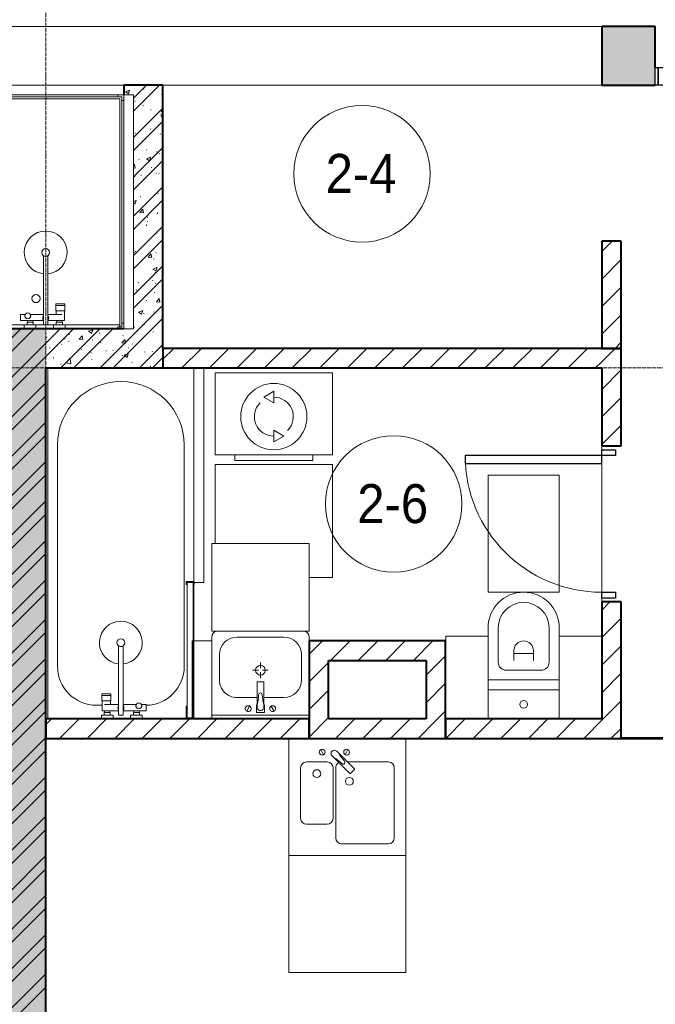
# Model space of a CAD drawing. Header units: millimetres. Extents: x 5617 to 183965, y 7718 to 172958.
# Tile 42 of 120: x 61391 to 64650, y 18937 to 23985. Entities that reach past the tile are written whole.
import ezdxf

# ---------------------------------------------------------------- set-up
doc = ezdxf.new("R2010")
doc.units = ezdxf.units.MM
doc.linetypes.add('ADSK_Линия сетки', pattern=[25, 20, -2.5, 0, -2.5])
doc.linetypes.add('Линия сетки', pattern=[25, 20, -2.5, 0, -2.5])
for name, color, linetype, lineweight in [('Двери', 7, 'Continuous', 18), ('Каркас_Импост', 7, 'Continuous', 30), ('Марки помещений', 7, 'Continuous', 20), ('Мебель', 7, 'Continuous', 18), ('Монтажный зазор', 7, 'Continuous', 30), ('Оси', 7, 'Continuous', 9), ('Панель', 7, 'Continuous', 30), ('Перекрытия', 7, 'Continuous', 18), ('Сантехнические приборы', 7, 'Continuous', 18), ('Стены разрез', 7, 'Continuous', 40), ('Стены штриховка', 7, 'Continuous', 40), ('Электрооборудование', 7, 'Continuous', 18)]:
    doc.layers.add(name, color=color, linetype=linetype, lineweight=lineweight)
doc.styles.add('Arial_3', font='arial.ttf', dxfattribs={"width": 0.9, "height": 200})
pattern_1 = [(50, (0, 0), (218.62117, -19.1268), [22.86, -251.46]), (355, (0, 0), (-42.29187, 229.2684), [18.288, -201.168]), (100.451, (18.22, -1.6), (176.33107, 210.13963), [19.428, -213.708]), (46.184, (0, 60.96), (325.29495, -50.45164), [34.29, -377.19]), (96.636, (27.1, 56.76), (284.883, 296.91266), [29.142, -320.562]), (351.184, (0, 60.96), (284.8858, 296.9107), [27.432, -301.752]), (21, (30.48, 45.72), (181.93753, -122.71832), [22.86, -251.46]), (326, (30.48, 45.72), (74.16223, 221.0262), [18.288, -201.168]), (71.451, (45.64, 35.5), (256.10035, 98.30526), [19.428, -213.708]), (37.5, (0, 0), (3.70639, 101.465895), [3.353, -195.377, 3.353, -200.863, -201.93]), (37.5, (0, 0), (3.70639, 101.465895), [-402.946, 3.353, -198.577]), (7.5, (0, 0), (80.18358, 120.21653), [3.353, -113.081, 3.353, -190.805, -76.962]), (7.5, (0, 0), (80.18358, 120.21653), [-310.591, 3.353, -73.609]), (327.5, (-67.97, 0), (162.708646, -6.87497), [3.353, -72.847, 3.353, -234.391, -315.468]), (327.5, (-67.97, 0), (162.708646, -6.87497), [-313.944, 3.353, -312.115]), (317.5, (-98.45, 0), (177.75468, 30.51183), [3.353, -95.707, 3.353, -154.534, -224.028]), (317.5, (-98.45, 0), (177.75468, 30.51183), [-256.946, 3.353, -220.675])]
pattern_2 = [(45, (0, 0), (-101.02788, 101.02788), []), (45, (67.35, 0), (-101.02788, 101.02788), [])]
pattern_3 = [(45, (0, 0), (-70.71068, 70.71068), [])]

# ---------------------------------------------------------------- blocks, each defined once
blk = doc.blocks.new('101_Дверь_Однопольная - _НЧ_Мет_900х2100_Квартира_Пр-3834734-МКСС_К4_L05_18_600_')
at = {"layer": 'Каркас_Импост', "color": 254, "true_color": 0xcccccc}
for p, q in [((-535, 150), (-475, 150)), ((-535, 60), (-535, 150)), ((-475, 150), (-475, 110)), ((-475, 110), (-465, 110)), ((-465, 110), (-465, 60)), ((465, 110), (475, 110)), ((465, 60), (465, 110)), ((475, 150), (535, 150)), ((475, 110), (475, 150)), ((535, 150), (535, 60)), ((-465, 60), (-535, 60)), ((535, 60), (465, 60))]:
    blk.add_line(p, q, dxfattribs=at)
at = {"layer": 'Монтажный зазор', "color": 254, "true_color": 0xcccccc}
for p, q in [((-550, 150), (-535, 150)), ((-550, 60), (-550, 150)), ((-535, 150), (-535, 60)), ((535, 60), (535, 150)), ((535, 150), (550, 150)), ((550, 150), (550, 60)), ((-535, 60), (-550, 60)), ((550, 60), (535, 60))]:
    blk.add_line(p, q, dxfattribs=at)
at = {"layer": 'Панель', "color": 254, "true_color": 0xcccccc}
for p, q in [((-475, 1100), (-435, 1100)), ((-475, 150), (-475, 1100)), ((-435, 1100), (-435, 150)), ((-435, 150), (-475, 150))]:
    blk.add_line(p, q, dxfattribs=at)
blk.add_arc((-475, 150), 950, 0, 90, dxfattribs=at)
blk = doc.blocks.new('MR_Зона обслуживания - MR_Зона обслуживания-V9-МКСС_К4_L05_18_600_')
at = {"layer": 'Мебель', "color": 254, "lineweight": 9, "true_color": 0xcccccc}
for p, q in [((300, 0), (-300, 0)), ((-300, 0), (-300, -600)), ((300, -600), (300, 0)), ((-300, -600), (300, -600))]:
    blk.add_line(p, q, dxfattribs=at)
blk = doc.blocks.new('A_DOR_Door - Вн_3_Одинарная_800x2100-2904079-МКСС_К4_L05_18_600_')
at = {"layer": 'Двери', "color": 254, "lineweight": 30, "true_color": 0xcccccc}
for p, q in [((-380, 20), (-350, 20)), ((-380, -50), (-380, 20)), ((-350, 20), (-350, -50)), ((350, -50), (350, 20)), ((350, 20), (380, 20)), ((380, 20), (380, -50)), ((-350, -50), (-380, -50)), ((-350, -50), (-350, -750)), ((-310, -50), (-350, -50)), ((-350, -50), (-350, -750)), ((-310, -750), (-310, -50)), ((380, -50), (350, -50)), ((-350, -750), (-310, -750))]:
    blk.add_line(p, q, dxfattribs=at)
at = {"layer": 'Двери', "color": 254, "lineweight": 9, "true_color": 0xe5e5e5}
blk.add_arc((-350, -50), 700, 270, 0, dxfattribs=at)
blk = doc.blocks.new('MR_Зона обслуживания - MR_Зона обслуживания-V36-МКСС_К4_L05_18_600_')
at = {"layer": 'Мебель', "color": 254, "lineweight": 9, "true_color": 0xcccccc}
for p, q in [((300, 0), (-300, 0)), ((-300, 0), (-300, -405)), ((300, -580), (300, 0)), ((181.4, -580), (300, -580))]:
    blk.add_line(p, q, dxfattribs=at)
blk = doc.blocks.new('MR_Зона обслуживания - MR_Зона обслуживания-V37-МКСС_К4_L05_18_600_')
at = {"layer": 'Мебель', "color": 254, "lineweight": 9, "true_color": 0xcccccc}
for p, q in [((550, 50), (-550, 50)), ((-550, 0), (550, 0)), ((550, 0), (550, 50))]:
    blk.add_line(p, q, dxfattribs=at)
blk = doc.blocks.new('MR_Зона обслуживания - MR_Зона обслуживания-2638741-МКСС_К4_L05_18_600_')
at = {"layer": 'Мебель', "color": 254, "lineweight": 9, "true_color": 0xcccccc}
for p, q in [((182.5, 600), (-182.5, 600)), ((-182.5, 600), (-182.5, 0)), ((182.5, 0), (182.5, 600)), ((-182.5, 0), (182.5, 0))]:
    blk.add_line(p, q, dxfattribs=at)
blk = doc.blocks.new('MR_Зона обслуживания - MR_Зона обслуживания-2638755-МКСС_К4_L05_18_600_')
at = {"layer": 'Мебель', "color": 254, "lineweight": 9, "true_color": 0xcccccc}
for p, q in [((250, 0), (-250, 0)), ((-250, 0), (-250, -450)), ((250, -450), (250, 0)), ((-250, -450), (250, -450))]:
    blk.add_line(p, q, dxfattribs=at)
blk = doc.blocks.new('MR_Зона обслуживания - MR_Зона обслуживания-2638732-МКСС_К4_L05_18_600_')
at = {"layer": 'Мебель', "color": 254, "lineweight": 9, "true_color": 0xcccccc}
for p, q in [((-50, 0), (-50, -400)), ((50, -400), (50, 0)), ((-50, -400), (50, -400))]:
    blk.add_line(p, q, dxfattribs=at)
blk = doc.blocks.new('MR_Зона обслуживания - MR_Зона обслуживания-V38-МКСС_К4_L05_18_600_')
at = {"layer": 'Мебель', "color": 254, "lineweight": 9, "true_color": 0xcccccc}
blk.add_line((-50, 0), (-50, -300), dxfattribs=at)
blk = doc.blocks.new('MR_Зона обслуживания - MR_Зона обслуживания-V41-МКСС_К4_L05_18_600_')
at = {"layer": 'Мебель', "color": 254, "lineweight": 9, "true_color": 0xcccccc}
for p, q in [((108.75, 425), (-108.75, 425)), ((-108.75, 425), (-108.75, 0))]:
    blk.add_line(p, q, dxfattribs=at)
blk = doc.blocks.new('MR_Зона обслуживания - MR_Зона обслуживания-V42-МКСС_К4_L05_18_600_')
at = {"layer": 'Мебель', "color": 254, "lineweight": 9, "true_color": 0xcccccc}
for p, q in [((108.75, 425), (-108.75, 425)), ((-108.75, 425), (-108.75, 400)), ((108.75, 0), (108.75, 425))]:
    blk.add_line(p, q, dxfattribs=at)
blk = doc.blocks.new('MR_Зона обслуживания - MR_Зона обслуживания-2638774-МКСС_К4_L05_18_600_')
at = {"layer": 'Мебель', "color": 254, "lineweight": 9, "true_color": 0xcccccc}
for p, q in [((400, 0), (-400, 0)), ((-400, 0), (-400, -50)), ((400, -50), (400, 0)), ((-400, -50), (400, -50))]:
    blk.add_line(p, q, dxfattribs=at)
blk = doc.blocks.new('MR_Зона обслуживания - MR_Зона обслуживания-2638809-МКСС_К4_L05_18_600_')
at = {"layer": 'Мебель', "color": 254, "lineweight": 9, "true_color": 0xcccccc}
for p, q in [((600, 0), (-600, 0)), ((-600, 0), (-600, -50)), ((600, -50), (600, 0)), ((-600, -50), (600, -50))]:
    blk.add_line(p, q, dxfattribs=at)
blk = doc.blocks.new('MR_Мойка - Кухонная мойка-2515860-МКСС_К4_L05_18_600_')
at = {"layer": 'Сантехнические приборы', "color": 253, "true_color": 0xaaaaaa}
for p, q in [((-300, 50), (-300, -550)), ((-300, 50), (-300, -550)), ((300, 50), (-300, 50)), ((300, -550), (300, 50)), ((-136.7, -6.7), (-122.6, -33.3)), ((-79, -39), (-69.8, -48.2)), ((-69.8, -48.2), (11.4, -129.4)), ((-45.7, -24.2), (-55, -14.9)), ((35.5, -105.4), (-45.7, -24.2)), ((2.7, -6.7), (-11.4, -33.3)), ((-240, -100), (-240, -360)), ((-104, -70), (-210, -70)), ((-74, -360), (-74, -100)), ((-60, -100), (-60, -460)), ((210, -70), (0.1, -70)), ((240, -460), (240, -100)), ((15.7, -129.4), (35.5, -109.6)), ((-210, -390), (-104, -390)), ((-30, -490), (210, -490)), ((-300, -550), (300, -550))]:
    blk.add_line(p, q, dxfattribs=at)
for centre, radius, start, end in [((-129.7, -20), 15, 360, 180), ((-129.7, -20), 15, 180, 360), ((-67, -26.9), 17, 45, 225), ((-171.5, -230.2), 208.5, 46.5946, 60.8177), ((136.3, 77.5), 208.5, 209.1823, 223.4054), ((-4.3, -20), 15, 360, 180), ((-4.3, -20), 15, 180, 360), ((-210, -100), 30, 90, 180), ((-104, -100), 30, 360, 90), ((-30, -100), 30, 118.5511, 180), ((-21.7, -72.3), 9.19, 225, 45), ((210, -100), 30, 360, 90), ((-157, -130), 20, 360, 180), ((-157, -130), 20, 180, 360), ((10, -170), 20, 360, 180), ((13.5, -127.3), 3, 225, 315), ((13.5, -127.3), 3, 225, 315), ((33.3, -107.5), 3, 315, 45), ((33.3, -107.5), 3, 315, 45), ((10, -170), 20, 180, 360), ((-210, -360), 30, 180, 270), ((-104, -360), 30, 270, 360), ((-30, -460), 30, 180, 270), ((210, -460), 30, 270, 360)]:
    blk.add_arc(centre, radius, start, end, dxfattribs=at)
blk = doc.blocks.new('MR_Стиральная машина - Стиральная машина_450-2515852-МКСС_К4_L05_18_600_')
at = {"layer": 'Электрооборудование', "color": 253, "true_color": 0xaaaaaa}
for p, q in [((300, 0), (-300, 0)), ((-300, 0), (-300, -420)), ((300, -420), (300, 0)), ((0, -95), (-52, -125)), ((0, -155), (0, -95)), ((-52, -125), (0, -155)), ((0, -295), (0, -355)), ((52, -325), (0, -295)), ((0, -355), (52, -325)), ((-300, -420), (300, -420)), ((-200, -420), (-200, -450)), ((-200, -450), (200, -450)), ((200, -450), (200, -420))]:
    blk.add_line(p, q, dxfattribs=at)
for radius, start, end in [(170, 360, 180), (100, 315, 90), (100, 135, 270), (170, 180, 360)]:
    blk.add_arc((0, -225), radius, start, end, dxfattribs=at)
blk = doc.blocks.new('MR_Ванна - Санузел с ванной_1800x750-2638764-МКСС_К4_L05_18_600_')
at = {"layer": 'Сантехнические приборы', "color": 253, "true_color": 0xaaaaaa}
for p, q in [((-900, 0), (-900, 750)), ((-900, 750), (195.1, 750)), ((210, 750.1), (195, 750.1)), ((195, 750.1), (195, 710)), ((195, 710), (210, 710)), ((200, 715), (200, 745.1)), ((200, 745.1), (210, 745.1)), ((200, 745.1), (200, 715)), ((895, 745.1), (200, 745.1)), ((210, 715), (200, 715)), ((200, 715), (895, 715)), ((210, 745.1), (210, 750.1)), ((210, 750), (885, 750)), ((210, 710), (210, 715)), ((895, 715), (835, 715)), ((835, 715), (835, 710)), ((835, 710), (900, 710)), ((900, 750), (885, 750)), ((885, 750), (885, 745.1)), ((885, 745.1), (895, 745.1)), ((895, 745.1), (895, 715)), ((895, 715), (895, 745.1)), ((900, 710), (900, 750)), ((900, 710), (900, 484.8)), ((630, 700), (-505, 700)), ((826.3, 504.1), (858, 504.1)), ((826.3, 480.7), (826.3, 504.1)), ((858, 504.1), (858, 386.3)), ((858, 468.3), (866, 468.3)), ((858, 441.4), (858, 468.3)), ((866, 471), (880, 471)), ((866, 439), (866, 471)), ((866, 468.3), (866, 441.4)), ((880, 484.8), (900, 484.8)), ((880, 425), (880, 484.8)), ((880, 471), (880, 439)), ((900, 484.8), (900, 425)), ((826.3, 386.3), (826.3, 453.7)), ((866, 441.4), (858, 441.4)), ((880, 439), (866, 439)), ((900, 425), (880, 425)), ((900, 425), (900, 335)), ((524.9, 386.3), (880, 386.3)), ((880, 363.7), (524.9, 363.7)), ((826.3, 291.7), (826.3, 363.7)), ((858, 363.7), (858, 291.7)), ((880, 386.3), (880, 363.7)), ((770.9, 276.9), (770.9, 323.9)), ((770.9, 323.9), (780, 323.9)), ((780, 276.9), (780, 323.9)), ((780, 323.9), (807.5, 323.9)), ((780, 323.9), (780, 276.9)), ((807.5, 323.9), (807.5, 276.9)), ((807.5, 278.8), (807.5, 321.6)), ((807.5, 321.6), (826.3, 321.6)), ((858, 291.7), (858, 318.6)), ((858, 318.6), (866, 318.6)), ((866, 289), (866, 321)), ((866, 321), (880, 321)), ((866, 318.6), (866, 291.7)), ((880, 275.2), (880, 335)), ((880, 335), (900, 335)), ((880, 321), (880, 289)), ((900, 335), (900, 275.2)), ((780, 276.9), (770.9, 276.9)), ((807.5, 276.9), (780, 276.9)), ((858, 278.8), (807.5, 278.8)), ((830, 250), (830, 278.8)), ((858, 291.7), (858, 278.8)), ((866, 291.7), (858, 291.7)), ((880, 289), (866, 289)), ((900, 275.2), (880, 275.2)), ((900, 275.2), (900, 0)), ((900, 0), (-900, 0)), ((-505, 50), (630, 50))]:
    blk.add_line(p, q, dxfattribs=at)
for centre, radius, start, end in [((-505, 375), 325, 90, 270), ((630, 500), 200, 1.1857, 90), ((508.5, 375), 110, 5.916, 354.084), ((832.8, 467.2), 15, 90, 270), ((832.8, 467.2), 15, 244.0483, 115.9517), ((832.8, 467.2), 15, 270, 90), ((508.5, 375), 20, 90, 270), ((508.5, 375), 20, 270, 90), ((508.5, 375), 20, 325.4667, 34.5333), ((843.9, 375), 15.5, 47.0093, 132.9907), ((843.9, 375), 15.5, 227.0093, 312.9907), ((630, 250), 200, 270, 360)]:
    blk.add_arc(centre, radius, start, end, dxfattribs=at)
blk = doc.blocks.new('MR_Унитаз напольный - Санузел с ванной-2638740-МКСС_К4_L05_18_600_')
at = {"layer": 'Сантехнические приборы', "color": 253, "true_color": 0xaaaaaa}
for p, q in [((-182.5, 0), (-182.5, 267.5)), ((-130, 267.5), (-130, 90)), ((130, 90), (130, 267.5)), ((182.5, 267.5), (182.5, 0)), ((-50, 150), (-50, 100)), ((-50, 135), (50, 135)), ((50, 100), (50, 150)), ((182.5, 0), (-182.5, 0)), ((-182.5, -50), (-182.5, 0)), ((-182.5, 0), (182.5, 0)), ((-90, 50), (90, 50)), ((182.5, 0), (182.5, -50)), ((-182.5, -50), (182.5, -50)), ((-182.5, -200), (-182.5, -50)), ((182.5, -50), (-182.5, -50)), ((182.5, -50), (182.5, -200)), ((182.5, -200), (-182.5, -200))]:
    blk.add_line(p, q, dxfattribs=at)
for centre, radius, start, end in [((0, 267.5), 182.5, 0, 180), ((0, 267.5), 130, 360, 180), ((0, 150), 50, 360, 180), ((-90, 90), 40, 180, 270), ((90, 90), 40, 270, 360), ((0, -125), 20, 360, 180), ((0, -125), 20, 180, 360)]:
    blk.add_arc(centre, radius, start, end, dxfattribs=at)
blk = doc.blocks.new('MR_Тумба-Умывальник с зеркалом - Тумба-умывальник_500-2515854-МКСС_К4_L05_18_600_')
at = {"layer": 'Сантехнические приборы', "color": 253, "true_color": 0xaaaaaa}
for p, q in [((-250, 0), (-250, -420)), ((250, 0), (-250, 0)), ((250, -420), (250, 0)), ((-250, -20), (250, -20)), ((-69.7, -39.8), (-55.6, -66.3)), ((20, -33.1), (-20, -33.1)), ((-20, -33.1), (-20, -73.1)), ((20, -73.1), (20, -33.1)), ((69.7, -39.8), (55.6, -66.3)), ((-20, -73.1), (-17, -73.1)), ((-17, -60), (-17, -73.1)), ((-17, -73.1), (-17, -187.9)), ((17, -73.1), (17, -60)), ((17, -187.9), (17, -73.1)), ((17, -73.1), (20, -73.1)), ((-17, -110), (-120, -110)), ((120, -110), (17, -110)), ((-210, -200), (-210, -330)), ((-14, -190.9), (14, -190.9)), ((210, -330), (210, -200)), ((-10, -250), (-40, -250)), ((0, -210), (0, -240)), ((40, -250), (10, -250)), ((0, -290), (0, -260)), ((-220, -450), (220, -450)), ((-120, -420), (120, -420))]:
    blk.add_line(p, q, dxfattribs=at)
for centre, radius, start, end in [((-62.7, -53.1), 15, 360, 180), ((0, -60), 17, 360, 180), ((62.7, -53.1), 15, 360, 180), ((-62.7, -53.1), 15, 180, 360), ((-217.6, -129.9), 208.5, 1.5946, 15.8177), ((217.6, -129.9), 208.5, 164.1823, 178.4054), ((62.7, -53.1), 15, 180, 360), ((-120, -200), 90, 90, 180), ((0, -124.1), 9.19, 180, 360), ((120, -200), 90, 360, 90), ((-14, -187.9), 3, 180, 270), ((-14, -187.9), 3, 195, 255), ((14, -187.9), 3, 270, 0), ((14, -187.9), 3, 285, 345), ((0, -250), 25, 0, 180), ((0, -250), 25, 180, 0), ((-120, -330), 90, 180, 270), ((120, -330), 90, 270, 360), ((-220, -420), 30, 180, 270), ((220, -420), 30, 270, 360)]:
    blk.add_arc(centre, radius, start, end, dxfattribs=at)
blk = doc.blocks.new('MR_Душевой поддон - Санузел с душем_800х1200-2515877-МКСС_К4_L05_18_600_')
at = {"layer": 'Сантехнические приборы', "color": 253, "true_color": 0xaaaaaa}
for p, q in [((360, 0), (300.2, 0)), ((300.2, 0), (300.2, -20)), ((360, -20), (360, 0)), ((509.8, 0), (450, 0)), ((450, 0), (450, -20)), ((509.8, -20), (509.8, 0)), ((30, 0), (0, 0)), ((0, 0), (0, -30)), ((0, -30), (0, -1170)), ((0, -30), (10, -30)), ((10, -30), (10, -10)), ((10, -10), (30, -10)), ((20, -10), (10, -10)), ((10, -10), (10, -1190)), ((20, -1180), (20, -10)), ((300.2, -20), (20, -20)), ((300.2, 0), (30, 0)), ((30, -10), (30, 0)), ((300.2, -20), (360, -20)), ((316.7, -42), (303.8, -42)), ((303.8, -42), (303.8, -92.5)), ((346, -20), (314, -20)), ((314, -20), (314, -34)), ((314, -34), (346, -34)), ((343.6, -34), (316.7, -34)), ((316.7, -34), (316.7, -42)), ((388.7, -42), (316.7, -42)), ((316.7, -42), (343.6, -42)), ((343.6, -42), (343.6, -34)), ((346, -34), (346, -20)), ((450, 0), (360, 0)), ((388.7, -20), (360, -20)), ((411.3, -20), (388.7, -20)), ((388.7, -20), (388.7, -375.1)), ((411.3, -375.1), (411.3, -20)), ((529.1, -42), (411.3, -42)), ((450, -20), (412, -20)), ((450, -20), (509.8, -20)), ((496, -20), (464, -20)), ((464, -20), (464, -34)), ((464, -34), (496, -34)), ((493.3, -34), (466.4, -34)), ((466.4, -34), (466.4, -42)), ((466.4, -42), (493.3, -42)), ((493.3, -42), (493.3, -34)), ((496, -34), (496, -20)), ((800, 0), (509.8, 0)), ((780, -20), (509.8, -20)), ((529.1, -73.7), (529.1, -42)), ((780, -1180), (780, -20)), ((800, -1170), (800, 0)), ((348.9, -92.5), (301.9, -92.5)), ((301.9, -92.5), (301.9, -120)), ((303.8, -92.5), (346.6, -92.5)), ((316.7, -73.7), (388.7, -73.7)), ((346.6, -92.5), (346.6, -73.7)), ((348.9, -120), (348.9, -92.5)), ((411.3, -73.7), (478.7, -73.7)), ((505.7, -73.7), (529.1, -73.7)), ((301.9, -120), (348.9, -120)), ((348.9, -120), (301.9, -120)), ((301.9, -120), (301.9, -129.1)), ((301.9, -129.1), (348.9, -129.1)), ((348.9, -129.1), (348.9, -120)), ((0, -1170), (0, -1200)), ((10, -1170), (0, -1170)), ((0, -1200), (30, -1200)), ((10, -1190), (10, -1170)), ((30, -1190), (10, -1190)), ((10, -1190), (790, -1190)), ((790, -1180), (20, -1180)), ((30, -1200), (30, -1190)), ((30, -1200), (770, -1200)), ((790, -1190), (770, -1190)), ((770, -1190), (770, -1200)), ((770, -1200), (800, -1200)), ((800, -1170), (790, -1170)), ((790, -1170), (790, -1190)), ((790, -1190), (790, -1180)), ((800, -1200), (800, -1170))]:
    blk.add_line(p, q, dxfattribs=at)
for centre, radius, start, end in [((400, -56.1), 15.5, 137.0093, 222.9907), ((400, -56.1), 15.5, 317.0093, 42.9907), ((492.2, -67.2), 15, 334.0483, 205.9517), ((492.2, -67.2), 15, 0, 180), ((492.2, -67.2), 15, 180, 360), ((450, -155.2), 20.9, 0, 180), ((450, -155.2), 20.9, 180, 0), ((400, -391.5), 110, 95.916, 84.084), ((400, -391.5), 20, 0, 180), ((400, -391.5), 20, 180, 360), ((400, -391.5), 20, 55.4667, 124.5333)]:
    blk.add_arc(centre, radius, start, end, dxfattribs=at)
blk = doc.blocks.new('135_SLK_K4_AR_rvt-1-МКСС_К4_L05_18_600_')
at = {"layer": 'Стены разрез', "lineweight": 18, "true_color": 0xe0e0e0}
h = blk.add_hatch(color=254, dxfattribs=at)
h.paths.add_polyline_path([(114400, 23650), (114675, 23650), (114675, 23950), (114400, 23950), (114400, 23740)])
h.paths.add_polyline_path([(115775, 23650), (116000, 23650), (116000, 23950), (115775, 23950), (115775, 23740)])
at = {"layer": 'Стены разрез', "lineweight": 9, "true_color": 0xcccccc}
h = blk.add_hatch(dxfattribs=at)
h.set_pattern_fill('FP_1', color=254, style=0, pattern_type=2)
h.set_pattern_definition(pattern_1)
h.paths.add_polyline_path([(111950, 22200), (112150, 22200), (112150, 23650), (111950, 23650), (111950, 23600), (111999.3, 23600), (111999.3, 22400), (111950, 22400), (111950, 22358.3)])
h = blk.add_hatch(dxfattribs=at)
h.set_pattern_fill('FP_2', color=254, style=0, pattern_type=2)
h.set_pattern_definition(pattern_2)
h.paths.add_polyline_path([(111950, 22200), (112150, 22200), (112150, 23650), (111950, 23650), (111950, 23600), (111999.3, 23600), (111999.3, 22400), (111950, 22400), (111950, 22358.3)])
h = blk.add_hatch(dxfattribs=at)
h.set_pattern_fill('FP_3', color=254, style=0, pattern_type=2)
h.set_pattern_definition(pattern_3)
h.paths.add_polyline_path([(114500, 22300), (114500, 22850), (114400, 22850), (114400, 22300)])
h = blk.add_hatch(dxfattribs=at)
h.set_pattern_fill('FP_1', color=254, style=0, pattern_type=2)
h.set_pattern_definition(pattern_1)
h.paths.add_polyline_path([(111350, 16100), (111550, 16100), (111550, 22400), (111350, 22400), (111350, 16976.3)])
h = blk.add_hatch(dxfattribs=at)
h.set_pattern_fill('FP_2', color=254, style=0, pattern_type=2)
h.set_pattern_definition(pattern_2)
h.paths.add_polyline_path([(111350, 16100), (111550, 16100), (111550, 22400), (111350, 22400), (111350, 16976.3)])
h = blk.add_hatch(dxfattribs=at)
h.set_pattern_fill('FP_1', color=254, style=0, pattern_type=2)
h.set_pattern_definition(pattern_1)
h.paths.add_polyline_path([(111550, 22200), (111950, 22200), (111949.3, 22400), (111550, 22400), (111550, 22201.8)])
h = blk.add_hatch(dxfattribs=at)
h.set_pattern_fill('FP_2', color=254, style=0, pattern_type=2)
h.set_pattern_definition(pattern_2)
h.paths.add_polyline_path([(111550, 22200), (111950, 22200), (111949.3, 22400), (111550, 22400), (111550, 22201.8)])
h = blk.add_hatch(dxfattribs=at)
h.set_pattern_fill('FP_3', color=254, style=0, pattern_type=2)
h.set_pattern_definition(pattern_3)
h.paths.add_polyline_path([(114400, 22200), (114400, 22300), (112150, 22300), (112150, 22200), (114291.9, 22200)])
h = blk.add_hatch(dxfattribs=at)
h.set_pattern_fill('FP_3', color=254, style=0, pattern_type=2)
h.set_pattern_definition(pattern_3)
h.paths.add_polyline_path([(114400, 20400), (114500, 20400), (114500, 21000), (114400, 21000)])
h.paths.add_polyline_path([(114400, 21800), (114500, 21800), (114500, 22300), (114400, 22300), (114400, 22200)])
h = blk.add_hatch(dxfattribs=at)
h.set_pattern_fill('FP_3', color=254, style=0, pattern_type=2)
h.set_pattern_definition(pattern_3)
h.paths.add_polyline_path([(112969.7, 20400), (113000, 20400), (113000, 20800), (112900.3, 20799.7), (112900.3, 20400)])
h = blk.add_hatch(dxfattribs=at)
h.set_pattern_fill('FP_3', color=254, style=0, pattern_type=2)
h.set_pattern_definition(pattern_3)
h.paths.add_polyline_path([(113500, 20700), (113600, 20700), (113600, 20800), (113000, 20800), (113000, 20700), (113410.5, 20700)])
h = blk.add_hatch(dxfattribs=at)
h.set_pattern_fill('FP_3', color=254, style=0, pattern_type=2)
h.set_pattern_definition(pattern_3)
h.paths.add_polyline_path([(113500, 20400), (113600, 20400), (113600, 20700), (113500, 20700), (113500, 20564.3)])
h = blk.add_hatch(dxfattribs=at)
h.set_pattern_fill('FP_3', color=254, style=0, pattern_type=2)
h.set_pattern_definition(pattern_3)
h.paths.add_polyline_path([(112860.5, 20300), (112900, 20300), (112900, 20400), (111550, 20400), (111550, 20300), (112860.3, 20300)])
h = blk.add_hatch(dxfattribs=at)
h.set_pattern_fill('FP_3', color=254, style=0, pattern_type=2)
h.set_pattern_definition(pattern_3)
h.paths.add_polyline_path([(113600, 20300), (113600, 20400), (112900, 20400), (112900, 20300), (113410.5, 20300)])
h = blk.add_hatch(dxfattribs=at)
h.set_pattern_fill('FP_3', color=254, style=0, pattern_type=2)
h.set_pattern_definition(pattern_3)
h.paths.add_polyline_path([(113600, 20300), (114500, 20300.8), (114500, 20400), (113600, 20400), (113600, 20306.9)])
at = {"layer": 'Перекрытия', "color": 254, "true_color": 0xcccccc}
for p, q in [((110050, 23950), (114400, 23950)), ((114400, 23650), (112150, 23650)), ((114400, 21800), (114400, 21780)), ((114400, 21780), (114400, 21800)), ((114400, 21710), (114400, 21050)), ((114400, 21050), (114400, 21710)), ((114400, 21020), (114400, 21000)), ((114400, 21000), (114400, 21020))]:
    blk.add_line(p, q, dxfattribs=at)
at = {"layer": 'Стены разрез', "color": 254, "true_color": 0xcccccc}
for p, q in [((114675, 23950), (114400, 23950)), ((114400, 23950), (114400, 23650)), ((114675, 23740), (114675, 23950)), ((111950, 23650), (111950, 23600)), ((112150, 23650), (111950, 23650)), ((112150, 22300), (112150, 23650)), ((114400, 23650), (114675, 23650)), ((114500, 22850), (114400, 22850)), ((114400, 22850), (114400, 22300)), ((114500, 22300), (114500, 22850)), ((111550, 22400), (111350, 22400)), ((111949.3, 22400), (111550, 22400)), ((114400, 22300), (112150, 22300)), ((114500, 22300), (114400, 22300)), ((114400, 22300), (114500, 22300)), ((114500, 21800), (114500, 22300)), ((111550, 16100), (111550, 22200)), ((111550, 22200), (111950, 22200)), ((111950, 22200), (112150, 22200)), ((112150, 22200), (114400, 22200)), ((114400, 22200), (114400, 21800)), ((114400, 21800), (114500, 21800)), ((114500, 21000), (114400, 21000)), ((114400, 21000), (114400, 20400)), ((114500, 20400), (114500, 21000)), ((113000, 20800), (112900, 20800)), ((112900, 20800), (112900, 20400)), ((113600, 20800), (113000, 20800)), ((113600, 20700), (113600, 20800)), ((113000, 20400), (113000, 20700)), ((113000, 20700), (113500, 20700)), ((113500, 20700), (113500, 20400)), ((113600, 20400), (113600, 20700)), ((112900, 20400), (111550, 20400)), ((111550, 20400), (111550, 20300)), ((112900, 20300), (112900, 20400)), ((112900, 20400), (112900, 20300)), ((113500, 20400), (113000, 20400)), ((113600, 20300), (113600, 20400)), ((114400, 20400), (113600, 20400)), ((113600, 20400), (113600, 20300)), ((114500, 20300.8), (114500, 20400)), ((111550, 20300), (112900, 20300)), ((112900, 20300), (113600, 20300)), ((113600, 20300), (114500, 20300)), ((114900, 20300.8), (114500, 20300.8)), ((114500, 20300), (114900, 20300))]:
    blk.add_line(p, q, dxfattribs=at)
at = {"layer": 'Стены штриховка', "color": 254, "true_color": 0xcccccc}
for p, q in [((112150, 22300), (112150, 22200)), ((114500, 20300.8), (114500, 20300)), ((114500, 20300), (114500, 20300.8))]:
    blk.add_line(p, q, dxfattribs=at)
at = {"layer": 'Двери', "color": 254, "lineweight": 18, "true_color": 0xcccccc}
for name, p, rotation in [('101_Дверь_Однопольная - _НЧ_Мет_900х2100_Квартира_Пр-3834734-МКСС_К4_L05_18_600_', (115225, 23800), 180), ('A_DOR_Door - Вн_3_Одинарная_800x2100-2904079-МКСС_К4_L05_18_600_', (114450, 21400), 270)]:
    blk.add_blockref(name, p, dxfattribs=dict(at, rotation=rotation))
at = {"layer": 'Мебель', "color": 254, "lineweight": 18, "true_color": 0xcccccc}
for name, p, rotation in [('MR_Зона обслуживания - MR_Зона обслуживания-2638774-МКСС_К4_L05_18_600_', (111549.3, 23600), 180), ('MR_Зона обслуживания - MR_Зона обслуживания-2638809-МКСС_К4_L05_18_600_', (111949.3, 23000), 89.99999999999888), ('MR_Зона обслуживания - MR_Зона обслуживания-V37-МКСС_К4_L05_18_600_', (112309.5, 21650), 269.9999999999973), ('MR_Зона обслуживания - MR_Зона обслуживания-2638755-МКСС_К4_L05_18_600_', (112650.3, 20850), 180), ('MR_Зона обслуживания - MR_Зона обслуживания-2638732-МКСС_К4_L05_18_600_', (112350.3, 20400), 180), ('MR_Зона обслуживания - MR_Зона обслуживания-V38-МКСС_К4_L05_18_600_', (112950.3, 20400), 180)]:
    blk.add_blockref(name, p, dxfattribs=dict(at, rotation=rotation))
for name, p in [('MR_Зона обслуживания - MR_Зона обслуживания-V36-МКСС_К4_L05_18_600_', (112718.9, 21705)), ('MR_Зона обслуживания - MR_Зона обслуживания-2638741-МКСС_К4_L05_18_600_', (114000, 21050)), ('MR_Зона обслуживания - MR_Зона обслуживания-V42-МКСС_К4_L05_18_600_', (113708.8, 20400)), ('MR_Зона обслуживания - MR_Зона обслуживания-V41-МКСС_К4_L05_18_600_', (114291.3, 20400)), ('MR_Зона обслуживания - MR_Зона обслуживания-V9-МКСС_К4_L05_18_600_', (113096.5, 19700))]:
    blk.add_blockref(name, p, dxfattribs=at)
at = {"layer": 'Сантехнические приборы', "color": 253, "lineweight": 18, "true_color": 0xaaaaaa}
for name, p, rotation in [('MR_Душевой поддон - Санузел с душем_800х1200-2515877-МКСС_К4_L05_18_600_', (111949.3, 22400), 180), ('MR_Ванна - Санузел с ванной_1800x750-2638764-МКСС_К4_L05_18_600_', (111559.5, 21300), 269.9999999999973), ('MR_Тумба-Умывальник с зеркалом - Тумба-умывальник_500-2515854-МКСС_К4_L05_18_600_', (112650.3, 20400), 180)]:
    blk.add_blockref(name, p, dxfattribs=dict(at, rotation=rotation))
for name, p in [('MR_Унитаз напольный - Санузел с ванной-2638740-МКСС_К4_L05_18_600_', (114000, 20600)), ('MR_Мойка - Кухонная мойка-2515860-МКСС_К4_L05_18_600_', (113096.5, 20250))]:
    blk.add_blockref(name, p, dxfattribs=at)
at = {"layer": 'Электрооборудование', "color": 253, "lineweight": 18, "true_color": 0xaaaaaa}
blk.add_blockref('MR_Стиральная машина - Стиральная машина_450-2515852-МКСС_К4_L05_18_600_', (112718.9, 22175), dxfattribs=at)
blk = doc.blocks.new('050_Марка_Помещение - Номер-620969-МКСС_К4_L05_18_600_')
at = {"layer": 'Марки помещений'}
blk.add_circle((0, 0), 3.5, dxfattribs=at)

msp = doc.modelspace()

# ---------------------------------------------------------------- linework, layer by layer
at = {"layer": 'Оси', "linetype": 'Линия сетки'}
msp.add_line((61524.8, 12025.7), (61524.8, 33150), dxfattribs=at)
at = {"layer": 'Оси', "linetype": 'ADSK_Линия сетки'}
msp.add_line((86966.3, 22200), (26901, 22200), dxfattribs=at)

# ---------------------------------------------------------------- block references
at = {"lineweight": 5}
msp.add_blockref('135_SLK_K4_AR_rvt-1-МКСС_К4_L05_18_600_', (-50025.2, 0), dxfattribs=at)
at = {"layer": 'Марки помещений', "xscale": 99.99999999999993, "yscale": 99.99999999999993, "zscale": 99.99999999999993}
for p in [(63145.9, 23195), (63308.1, 21502.4)]:
    msp.add_blockref('050_Марка_Помещение - Номер-620969-МКСС_К4_L05_18_600_', p, dxfattribs=at)

# ---------------------------------------------------------------- texts
at = {"layer": 'Марки помещений', "lineweight": 9, "char_height": 200, "width": 447.342, "attachment_point": 1, "style": 'Arial_3'}
for s, insert in [('2-4', (62959.3, 23296.8)), ('2-6', (63121.6, 21604.1))]:
    msp.add_mtext(s, dxfattribs=dict(at, insert=insert))

doc.saveas('drawing.dxf')
